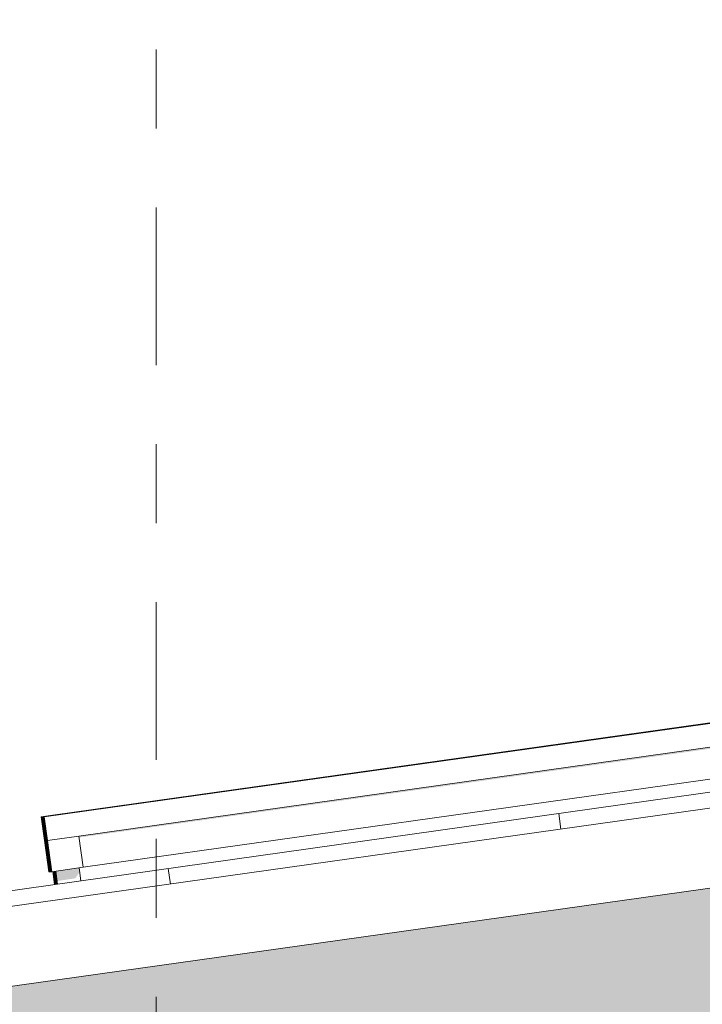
# Model space of a CAD drawing. Header units: metres. Extents: x -52 to 321, y -8 to 26.
# Tile 76 of 256: x -43.762 to -42.897, y 5.99 to 7.238. Entities that reach past the tile are written whole.
import ezdxf
from ezdxf.enums import TextEntityAlignment as Align

# ---------------------------------------------------------------- set-up
doc = ezdxf.new("R2010")
doc.units = ezdxf.units.M
doc.header["$MEASUREMENT"] = 0
doc.linetypes.add('Raster', pattern=[0.4, 0.2, -0.1, 0, -0.1])
for name, color, linetype in [('10 Fassade', 7, 'Continuous'), ('30 Dachaufbau', 7, 'Continuous'), ('70 PV-Anlage', 7, 'Continuous'), ('90 Achsraster', 7, 'Continuous'), ('94 Genehmigungsplanung Bemaßung', 7, 'Continuous')]:
    doc.layers.add(name, color=color, linetype=linetype)
doc.styles.add('ERSTELLTER_STIL_1', font='arial.ttf')
doc.styles.add('ERSTELLTER_STIL_2', font='arial.ttf')
doc.dimstyles.new('ERSTELLTER_STIL__1', dxfattribs={"dimtxt": 0.25, "dimasz": 0.19, "dimexe": 0.18, "dimexo": 0.1, "dimgap": 0, "dimtad": 1, "dimtih": 1, "dimtoh": 1, "dimzin": 0, "dimdsep": 46, "dimtxsty": 'ERSTELLTER_STIL_2', "dimblk": 'ARROWHEAD_6', "dimblk1": 'ARROWHEAD_6', "dimblk2": 'ARROWHEAD_6', "dimcen": 0.09, "dimclrd": 7, "dimclre": 7, "dimclrt": 7, "dimazin": 0, "dimtfac": 1, "dimtdec": 4, "dimtmove": 0, "dimatfit": 3, "dimfxl": 1, "dimtolj": 1, "dimtzin": 0, "dimarcsym": 0})

# ---------------------------------------------------------------- blocks, each defined once
blk = doc.blocks.new('*X2', base_point=(-33357.279, 0))
at = {"layer": '30 Dachaufbau', "color": 7, "linetype": 'Continuous', "lineweight": 13}
for p, q in [((-43.0764, 6.2122), (-43.0791, 6.232)), ((-43.0764, 6.2122), (-43.0791, 6.232)), ((-43.5715, 6.1426), (-43.5743, 6.1624)), ((-43.5715, 6.1426), (-43.5743, 6.1624))]:
    blk.add_line(p, q, dxfattribs=at)
blk = doc.blocks.new('Standard-Rastermarker[9]_1', base_point=(-43.5897, 10))
at = {"layer": '90 Achsraster', "color": 14, "linetype": 'Raster', "lineweight": 18, "true_color": 0xa80000}
blk.add_line((-43.5897, 9), (-43.5897, -1), dxfattribs=at)
at = {"layer": '90 Achsraster', "color": 14, "lineweight": 18, "true_color": 0xa80000, "style": 'ERSTELLTER_STIL_1'}
for tag, p in [('AC_MarkerText_1_0', (-43.5897, 10.5)), ('AC_MarkerText_1_1', (-43.5897, -2.2))]:
    blk.add_attdef(tag, text='', height=0.3, rotation=360, dxfattribs=at).set_placement(p, align=Align.TOP_CENTER)
blk = doc.blocks.new('*D18', base_point=(-33357.279, 0))
at = {"layer": '94 Genehmigungsplanung Bemaßung', "color": 7, "linetype": 'Continuous', "lineweight": 13}
for p, q in [((-43.9997, 9.5481), (-43.9997, 9.9231)), ((-28.1801, 9.5481), (-28.1801, 9.9231)), ((-43.8997, 9.8356), (-44.0997, 9.6356)), ((-28.2801, 9.6356), (-28.0801, 9.8356)), ((-43.9997, 9.7356), (-28.1801, 9.7356)), ((-28.1801, 9.7356), (-28.0301, 9.7356))]:
    blk.add_line(p, q, dxfattribs=at)
at = {"layer": '94 Genehmigungsplanung Bemaßung', "color": 7, "lineweight": 13, "insert": (-36.5189, 9.7856), "char_height": 0.25, "attachment_point": 7, "style": 'ERSTELLTER_STIL_2'}
blk.add_mtext('\\A1;{\\pql;\\fArial|b0|i0|c0|p0;\\W1.000000;15,82}', dxfattribs=at)
blk = doc.blocks.new('ARROWHEAD_6')
at = {"color": 0, "linetype": 'Continuous', "lineweight": 0}
for p, q in [((-0.5, -0.5), (0.5, 0.5)), ((0, 0), (-1, 0))]:
    blk.add_line(p, q, dxfattribs=at)
blk = doc.blocks.new('*D19', base_point=(-33357.279, 0))
at = {"layer": '94 Genehmigungsplanung Bemaßung', "color": 7, "linetype": 'Continuous', "lineweight": 13}
for p, q in [((-43.9997, 8.9588), (-43.9997, 9.3338)), ((-43.5897, 8.9588), (-43.5897, 9.3338)), ((-43.8997, 9.2463), (-44.0997, 9.0463)), ((-43.4897, 9.2463), (-43.6897, 9.0463)), ((-44.1497, 9.1463), (-43.9997, 9.1463)), ((-43.9997, 9.1463), (-43.5897, 9.1463))]:
    blk.add_line(p, q, dxfattribs=at)
at = {"layer": '94 Genehmigungsplanung Bemaßung', "color": 7, "lineweight": 13, "insert": (-44.481, 9.1963), "char_height": 0.25, "attachment_point": 7, "style": 'ERSTELLTER_STIL_2'}
blk.add_mtext('\\A1;{\\pql;\\fArial|b0|i0|c0|p0;\\W1.000000;41}', dxfattribs=at)

msp = doc.modelspace()

# ---------------------------------------------------------------- hatches: boundary and pattern name
at = {"layer": '10 Fassade', "linetype": 'Continuous', "lineweight": 0, "true_color": 0x000000}
msp.add_hatch(color=18, dxfattribs=at).paths.add_polyline_path([(-44.0297, 5.71), (-42.4497, 5.71), (-42.4497, 6.1993), (-44.0297, 5.9773)])
at = {"layer": '70 PV-Anlage', "linetype": 'Continuous', "lineweight": 0, "true_color": 0x000000}
for points in [[(-43.6877, 6.2036), (-43.6874, 6.2017), (-42.1444, 6.4186), (-42.1479, 6.4137), (-42.1432, 6.3803), (-42.1373, 6.3811), (-42.1429, 6.4207)], [(-43.7311, 6.1981), (-43.731, 6.1981), (-43.7351, 6.2278), (-43.7352, 6.2278)], [(-43.735, 6.2278), (-43.7351, 6.2278), (-43.731, 6.1981), (-43.7309, 6.1981)], [(-43.7309, 6.1981), (-43.7307, 6.1981), (-43.7349, 6.2278), (-43.735, 6.2278)], [(-43.7348, 6.2278), (-43.7349, 6.2278), (-43.7307, 6.1981), (-43.7306, 6.1981)], [(-43.7306, 6.1981), (-43.7305, 6.1981), (-43.7347, 6.2278), (-43.7348, 6.2278)], [(-43.7346, 6.2278), (-43.7347, 6.2278), (-43.7305, 6.1981), (-43.7304, 6.1981)], [(-43.7304, 6.1981), (-43.7303, 6.1981), (-43.7345, 6.2278), (-43.7346, 6.2278)], [(-43.7344, 6.2278), (-43.7345, 6.2278), (-43.7303, 6.1981), (-43.7302, 6.1981)], [(-43.7302, 6.1981), (-43.7301, 6.1981), (-43.7343, 6.2278), (-43.7344, 6.2278)], [(-43.7342, 6.2278), (-43.7343, 6.2278), (-43.7301, 6.1981), (-43.73, 6.1981)], [(-43.73, 6.1981), (-43.7299, 6.1981), (-43.7341, 6.2278), (-43.7342, 6.2278)], [(-43.7299, 6.1981), (-43.7298, 6.1981), (-43.734, 6.2278), (-43.7341, 6.2278)], [(-43.7338, 6.2278), (-43.734, 6.2278), (-43.7298, 6.1981), (-43.7297, 6.1981)], [(-43.7297, 6.1981), (-43.7296, 6.1981), (-43.7337, 6.2278), (-43.7338, 6.2278)], [(-43.7336, 6.2278), (-43.7337, 6.2278), (-43.7296, 6.1981), (-43.7295, 6.1981)], [(-43.7295, 6.1981), (-43.7293, 6.1981), (-43.7335, 6.2278), (-43.7336, 6.2278)], [(-43.7293, 6.1981), (-43.7292, 6.1981), (-43.7334, 6.2278), (-43.7335, 6.2278)], [(-43.7333, 6.2278), (-43.7334, 6.2278), (-43.7292, 6.1981), (-43.7291, 6.1981)], [(-43.7291, 6.1981), (-43.729, 6.1981), (-43.7332, 6.2278), (-43.7333, 6.2278)], [(-43.729, 6.1981), (-43.7289, 6.1981), (-43.7331, 6.2278), (-43.7332, 6.2278)], [(-43.733, 6.2278), (-43.7331, 6.2278), (-43.7289, 6.1981), (-43.7288, 6.1981)], [(-43.7288, 6.1981), (-43.7287, 6.1981), (-43.7329, 6.2278), (-43.733, 6.2278)], [(-43.7287, 6.1981), (-43.7286, 6.1981), (-43.7328, 6.2278), (-43.7329, 6.2278)], [(-43.7286, 6.1981), (-43.7285, 6.1981), (-43.7327, 6.2278), (-43.7328, 6.2278)], [(-43.7325, 6.2278), (-43.7327, 6.2278), (-43.7285, 6.1981), (-43.7284, 6.1981)], [(-43.7284, 6.1981), (-43.7283, 6.1981), (-43.7324, 6.2278), (-43.7325, 6.2278)], [(-43.7283, 6.1981), (-43.7282, 6.1981), (-43.7323, 6.2278), (-43.7324, 6.2278)], [(-43.7282, 6.1981), (-43.7281, 6.1981), (-43.7322, 6.2278), (-43.7323, 6.2278)], [(-43.7281, 6.1981), (-43.7279, 6.1981), (-43.7321, 6.2278), (-43.7322, 6.2278)], [(-43.7279, 6.1981), (-43.7278, 6.1981), (-43.732, 6.2278), (-43.7321, 6.2278)], [(-43.7278, 6.1981), (-43.7277, 6.1981), (-43.7319, 6.2278), (-43.732, 6.2278)], [(-43.7277, 6.1981), (-43.7276, 6.1981), (-43.7318, 6.2278), (-43.7319, 6.2278)], [(-43.7276, 6.1981), (-43.7275, 6.1981), (-43.7317, 6.2278), (-43.7318, 6.2278)], [(-43.7275, 6.1981), (-43.7274, 6.1981), (-43.7316, 6.2278), (-43.7317, 6.2278)], [(-43.7274, 6.1981), (-43.7273, 6.1981), (-43.7315, 6.2278), (-43.7316, 6.2278)], [(-43.7255, 6.1584), (-43.7254, 6.1584), (-43.731, 6.1981), (-43.7311, 6.1981)], [(-43.7309, 6.1981), (-43.731, 6.1981), (-43.7254, 6.1584), (-43.7253, 6.1584)], [(-43.7253, 6.1584), (-43.7252, 6.1584), (-43.7307, 6.1981), (-43.7309, 6.1981)], [(-43.7306, 6.1981), (-43.7307, 6.1981), (-43.7252, 6.1584), (-43.7251, 6.1584)], [(-43.7251, 6.1584), (-43.725, 6.1584), (-43.7305, 6.1981), (-43.7306, 6.1981)], [(-43.7304, 6.1981), (-43.7305, 6.1981), (-43.725, 6.1584), (-43.7249, 6.1584)], [(-43.7249, 6.1584), (-43.7248, 6.1584), (-43.7303, 6.1981), (-43.7304, 6.1981)], [(-43.7302, 6.1981), (-43.7303, 6.1981), (-43.7248, 6.1584), (-43.7246, 6.1584)], [(-43.7246, 6.1584), (-43.7245, 6.1584), (-43.7301, 6.1981), (-43.7302, 6.1981)], [(-43.73, 6.1981), (-43.7301, 6.1981), (-43.7245, 6.1584), (-43.7244, 6.1584)], [(-43.7244, 6.1584), (-43.7243, 6.1584), (-43.7299, 6.1981), (-43.73, 6.1981)], [(-43.7243, 6.1584), (-43.7242, 6.1584), (-43.7298, 6.1981), (-43.7299, 6.1981)], [(-43.7297, 6.1981), (-43.7298, 6.1981), (-43.7242, 6.1584), (-43.7241, 6.1584)], [(-43.7241, 6.1584), (-43.724, 6.1584), (-43.7296, 6.1981), (-43.7297, 6.1981)], [(-43.7295, 6.1981), (-43.7296, 6.1981), (-43.724, 6.1584), (-43.7239, 6.1584)], [(-43.7239, 6.1584), (-43.7238, 6.1584), (-43.7293, 6.1981), (-43.7295, 6.1981)], [(-43.7238, 6.1584), (-43.7237, 6.1584), (-43.7292, 6.1981), (-43.7293, 6.1981)], [(-43.7291, 6.1981), (-43.7292, 6.1981), (-43.7237, 6.1584), (-43.7236, 6.1584)], [(-43.7236, 6.1584), (-43.7235, 6.1584), (-43.729, 6.1981), (-43.7291, 6.1981)], [(-43.7235, 6.1584), (-43.7233, 6.1584), (-43.7289, 6.1981), (-43.729, 6.1981)], [(-43.7288, 6.1981), (-43.7289, 6.1981), (-43.7233, 6.1584), (-43.7232, 6.1584)], [(-43.7232, 6.1584), (-43.7231, 6.1584), (-43.7287, 6.1981), (-43.7288, 6.1981)], [(-43.7231, 6.1584), (-43.723, 6.1584), (-43.7286, 6.1981), (-43.7287, 6.1981)], [(-43.723, 6.1584), (-43.7229, 6.1584), (-43.7285, 6.1981), (-43.7286, 6.1981)], [(-43.7284, 6.1981), (-43.7285, 6.1981), (-43.7229, 6.1584), (-43.7228, 6.1584)], [(-43.7228, 6.1584), (-43.7227, 6.1584), (-43.7283, 6.1981), (-43.7284, 6.1981)], [(-43.7227, 6.1584), (-43.7226, 6.1584), (-43.7282, 6.1981), (-43.7283, 6.1981)], [(-43.7226, 6.1584), (-43.7225, 6.1584), (-43.7281, 6.1981), (-43.7282, 6.1981)], [(-43.7225, 6.1584), (-43.7224, 6.1584), (-43.7279, 6.1981), (-43.7281, 6.1981)], [(-43.7224, 6.1584), (-43.7223, 6.1584), (-43.7278, 6.1981), (-43.7279, 6.1981)], [(-43.7223, 6.1584), (-43.7222, 6.1584), (-43.7277, 6.1981), (-43.7278, 6.1981)], [(-43.7222, 6.1584), (-43.7221, 6.1584), (-43.7276, 6.1981), (-43.7277, 6.1981)], [(-43.7221, 6.1584), (-43.7219, 6.1584), (-43.7275, 6.1981), (-43.7276, 6.1981)], [(-43.7219, 6.1584), (-43.7218, 6.1584), (-43.7274, 6.1981), (-43.7275, 6.1981)], [(-43.7218, 6.1584), (-43.7217, 6.1584), (-43.7273, 6.1981), (-43.7274, 6.1981)], [(-43.7168, 6.1591), (-43.715, 6.1466), (-43.6921, 6.1499), (-43.6871, 6.1569), (-43.6862, 6.1571), (-43.6871, 6.1633)], [(-43.7205, 6.1586), (-43.7182, 6.1422), (-43.7181, 6.1422), (-43.7204, 6.1586)], [(-43.7204, 6.1586), (-43.7181, 6.1422), (-43.718, 6.1422), (-43.7203, 6.1586)], [(-43.7203, 6.1586), (-43.718, 6.1422), (-43.7179, 6.1423), (-43.7202, 6.1587)], [(-43.7202, 6.1587), (-43.7179, 6.1423), (-43.7178, 6.1423), (-43.7201, 6.1587)], [(-43.7201, 6.1587), (-43.7177, 6.1423), (-43.7177, 6.1423), (-43.72, 6.1587)], [(-43.7199, 6.1587), (-43.7176, 6.1423), (-43.7175, 6.1423), (-43.7199, 6.1587)], [(-43.7198, 6.1587), (-43.7175, 6.1423), (-43.7174, 6.1423), (-43.7197, 6.1587)], [(-43.7197, 6.1587), (-43.7174, 6.1423), (-43.7173, 6.1423), (-43.7196, 6.1587)], [(-43.7196, 6.1587), (-43.7173, 6.1423), (-43.7172, 6.1423), (-43.7195, 6.1588)], [(-43.7195, 6.1588), (-43.7172, 6.1423), (-43.7171, 6.1424), (-43.7194, 6.1588)], [(-43.7194, 6.1588), (-43.7171, 6.1424), (-43.717, 6.1424), (-43.7193, 6.1588)], [(-43.7193, 6.1588), (-43.717, 6.1424), (-43.7169, 6.1424), (-43.7192, 6.1588)], [(-43.7192, 6.1588), (-43.7169, 6.1424), (-43.7168, 6.1424), (-43.7191, 6.1588)], [(-43.7191, 6.1588), (-43.7168, 6.1424), (-43.7167, 6.1424), (-43.719, 6.1588)], [(-43.719, 6.1588), (-43.7167, 6.1424), (-43.7166, 6.1424), (-43.7189, 6.1588)], [(-43.7189, 6.1588), (-43.7166, 6.1424), (-43.7165, 6.1424), (-43.7188, 6.1589)], [(-43.7188, 6.1589), (-43.7165, 6.1424), (-43.7164, 6.1425), (-43.7187, 6.1589)], [(-43.7187, 6.1589), (-43.7164, 6.1425), (-43.7163, 6.1425), (-43.7186, 6.1589)], [(-43.7186, 6.1589), (-43.7163, 6.1425), (-43.7162, 6.1425), (-43.7185, 6.1589)], [(-43.7185, 6.1589), (-43.7162, 6.1425), (-43.7161, 6.1425), (-43.7184, 6.1589)], [(-43.7184, 6.1589), (-43.7161, 6.1425), (-43.716, 6.1425), (-43.7183, 6.1589)], [(-43.7183, 6.1589), (-43.7159, 6.1425), (-43.7159, 6.1425), (-43.7182, 6.1589)], [(-43.7181, 6.1589), (-43.7158, 6.1425), (-43.7157, 6.1426), (-43.7181, 6.159)], [(-43.718, 6.159), (-43.7157, 6.1426), (-43.7156, 6.1426), (-43.7179, 6.159)], [(-43.7179, 6.159), (-43.7156, 6.1426), (-43.7155, 6.1426), (-43.7178, 6.159)], [(-43.7178, 6.159), (-43.7155, 6.1426), (-43.7154, 6.1426), (-43.7177, 6.159)], [(-43.7177, 6.159), (-43.7154, 6.1426), (-43.7153, 6.1426), (-43.7176, 6.159)], [(-43.7176, 6.159), (-43.7153, 6.1426), (-43.7152, 6.1426), (-43.7175, 6.159)], [(-43.7175, 6.159), (-43.7152, 6.1426), (-43.7151, 6.1426), (-43.7174, 6.159)], [(-43.7174, 6.1591), (-43.7151, 6.1426), (-43.715, 6.1427), (-43.7173, 6.1591)], [(-43.7173, 6.1591), (-43.715, 6.1427), (-43.7149, 6.1427), (-43.7172, 6.1591)], [(-43.7172, 6.1591), (-43.7149, 6.1427), (-43.7149, 6.1427)], [(-43.7171, 6.1591), (-43.7172, 6.1591), (-43.7149, 6.1427), (-43.7148, 6.1427)], [(-43.717, 6.1591), (-43.7171, 6.1591), (-43.7148, 6.1427), (-43.7147, 6.1427)], [(-43.717, 6.1591), (-43.7147, 6.1427), (-43.7146, 6.1427), (-43.7169, 6.1591)], [(-43.7168, 6.1591), (-43.7169, 6.1591), (-43.7146, 6.1427), (-43.7145, 6.1427)]]:
    msp.add_hatch(color=18, dxfattribs=at).paths.add_polyline_path(points)

# ---------------------------------------------------------------- linework, layer by layer
at = {"layer": '30 Dachaufbau', "color": 7, "linetype": 'Continuous', "lineweight": 13}
for p, q in [((-44.5645, 6.0233), (-36.0897, 7.2143)), ((-36.0897, 7.1941), (-44.5618, 6.0035)), ((-36.0897, 7.0931), (-44.5478, 5.9044))]:
    msp.add_line(p, q, dxfattribs=at)
at = {"layer": '70 PV-Anlage', "color": 7, "linetype": 'Continuous', "lineweight": 13}
for p, q in [((-43.7315, 6.2278), (-42.0317, 6.4667)), ((-43.7204, 6.2298), (-42.0468, 6.4651)), ((-43.7203, 6.2298), (-42.0467, 6.4651)), ((-43.7202, 6.2298), (-42.0466, 6.4651)), ((-43.7201, 6.2298), (-42.0465, 6.4651)), ((-43.72, 6.2298), (-42.0464, 6.4651)), ((-43.7199, 6.2298), (-42.0463, 6.4651)), ((-43.7197, 6.2298), (-42.0462, 6.4651)), ((-43.7196, 6.2298), (-42.0461, 6.4651)), ((-43.7195, 6.2298), (-42.046, 6.4651)), ((-43.7194, 6.2298), (-42.0459, 6.4651)), ((-43.7193, 6.2298), (-42.0458, 6.4651)), ((-43.7192, 6.2298), (-42.0457, 6.4651)), ((-43.7191, 6.2298), (-42.0455, 6.4651)), ((-43.719, 6.2298), (-42.0454, 6.4651)), ((-43.7189, 6.2298), (-42.0453, 6.4651)), ((-43.7188, 6.2298), (-42.0452, 6.4651)), ((-43.7187, 6.2298), (-42.0451, 6.4651)), ((-43.7186, 6.2298), (-42.045, 6.4651)), ((-43.7184, 6.2298), (-42.0449, 6.4651)), ((-43.7183, 6.2298), (-42.0448, 6.4651)), ((-43.7182, 6.2298), (-42.0447, 6.4651)), ((-43.7181, 6.2298), (-42.0446, 6.4651)), ((-43.718, 6.2298), (-42.0445, 6.4651)), ((-43.7179, 6.2298), (-42.0444, 6.4651)), ((-43.7178, 6.2298), (-42.0442, 6.4651)), ((-43.7177, 6.2298), (-42.0441, 6.4651)), ((-43.7176, 6.2298), (-42.044, 6.4651)), ((-43.7175, 6.2298), (-42.0439, 6.4651)), ((-43.7174, 6.2298), (-42.0438, 6.4651)), ((-43.7173, 6.2298), (-42.0437, 6.4651)), ((-43.7172, 6.2298), (-42.0436, 6.4651)), ((-43.717, 6.2298), (-42.0435, 6.4651)), ((-43.7169, 6.2298), (-42.0434, 6.4651)), ((-43.7168, 6.2298), (-42.0433, 6.4651)), ((-43.7167, 6.2298), (-42.0432, 6.4651)), ((-43.6877, 6.2036), (-42.1429, 6.4207)), ((-43.6821, 6.164), (-42.1373, 6.3811)), ((-43.7204, 6.2298), (-43.7352, 6.2278)), ((-43.7352, 6.2278), (-43.7351, 6.2278)), ((-43.7311, 6.1981), (-43.7352, 6.2278)), ((-43.7203, 6.2298), (-43.7351, 6.2278)), ((-43.7351, 6.2278), (-43.735, 6.2278)), ((-43.731, 6.1981), (-43.7351, 6.2278)), ((-43.7202, 6.2298), (-43.735, 6.2278)), ((-43.735, 6.2278), (-43.7349, 6.2278)), ((-43.7309, 6.1981), (-43.735, 6.2278)), ((-43.7201, 6.2298), (-43.7349, 6.2278)), ((-43.7349, 6.2278), (-43.7348, 6.2278)), ((-43.7307, 6.1981), (-43.7349, 6.2278)), ((-43.72, 6.2298), (-43.7348, 6.2278)), ((-43.7348, 6.2278), (-43.7347, 6.2278)), ((-43.7306, 6.1981), (-43.7348, 6.2278)), ((-43.7199, 6.2298), (-43.7347, 6.2278)), ((-43.7347, 6.2278), (-43.7346, 6.2278)), ((-43.7305, 6.1981), (-43.7347, 6.2278)), ((-43.7197, 6.2298), (-43.7346, 6.2278)), ((-43.7346, 6.2278), (-43.7345, 6.2278)), ((-43.7304, 6.1981), (-43.7346, 6.2278)), ((-43.7196, 6.2298), (-43.7345, 6.2278)), ((-43.7345, 6.2278), (-43.7344, 6.2278)), ((-43.7303, 6.1981), (-43.7345, 6.2278)), ((-43.7195, 6.2298), (-43.7344, 6.2278)), ((-43.7344, 6.2278), (-43.7343, 6.2278)), ((-43.7302, 6.1981), (-43.7344, 6.2278)), ((-43.7194, 6.2298), (-43.7343, 6.2278)), ((-43.7343, 6.2278), (-43.7342, 6.2278)), ((-43.7301, 6.1981), (-43.7343, 6.2278)), ((-43.7193, 6.2298), (-43.7342, 6.2278)), ((-43.7342, 6.2278), (-43.7341, 6.2278)), ((-43.73, 6.1981), (-43.7342, 6.2278)), ((-43.7192, 6.2298), (-43.7341, 6.2278)), ((-43.7341, 6.2278), (-43.734, 6.2278)), ((-43.7299, 6.1981), (-43.7341, 6.2278)), ((-43.7191, 6.2298), (-43.734, 6.2278)), ((-43.734, 6.2278), (-43.7338, 6.2278)), ((-43.7298, 6.1981), (-43.734, 6.2278)), ((-43.719, 6.2298), (-43.7338, 6.2278)), ((-43.7338, 6.2278), (-43.7337, 6.2278)), ((-43.7297, 6.1981), (-43.7338, 6.2278)), ((-43.7189, 6.2298), (-43.7337, 6.2278)), ((-43.7337, 6.2278), (-43.7336, 6.2278)), ((-43.7296, 6.1981), (-43.7337, 6.2278)), ((-43.7188, 6.2298), (-43.7336, 6.2278)), ((-43.7336, 6.2278), (-43.7335, 6.2278)), ((-43.7295, 6.1981), (-43.7336, 6.2278)), ((-43.7187, 6.2298), (-43.7335, 6.2278)), ((-43.7335, 6.2278), (-43.7334, 6.2278)), ((-43.7293, 6.1981), (-43.7335, 6.2278)), ((-43.7186, 6.2298), (-43.7334, 6.2278)), ((-43.7334, 6.2278), (-43.7333, 6.2278)), ((-43.7292, 6.1981), (-43.7334, 6.2278)), ((-43.7184, 6.2298), (-43.7333, 6.2278)), ((-43.7333, 6.2278), (-43.7332, 6.2278)), ((-43.7291, 6.1981), (-43.7333, 6.2278)), ((-43.7183, 6.2298), (-43.7332, 6.2278)), ((-43.7332, 6.2278), (-43.7331, 6.2278)), ((-43.729, 6.1981), (-43.7332, 6.2278)), ((-43.7182, 6.2298), (-43.7331, 6.2278)), ((-43.7331, 6.2278), (-43.733, 6.2278)), ((-43.7289, 6.1981), (-43.7331, 6.2278)), ((-43.7181, 6.2298), (-43.733, 6.2278)), ((-43.733, 6.2278), (-43.7329, 6.2278)), ((-43.7288, 6.1981), (-43.733, 6.2278)), ((-43.718, 6.2298), (-43.7329, 6.2278)), ((-43.7329, 6.2278), (-43.7328, 6.2278)), ((-43.7287, 6.1981), (-43.7329, 6.2278)), ((-43.7179, 6.2298), (-43.7328, 6.2278)), ((-43.7328, 6.2278), (-43.7327, 6.2278)), ((-43.7286, 6.1981), (-43.7328, 6.2278)), ((-43.7178, 6.2298), (-43.7327, 6.2278)), ((-43.7327, 6.2278), (-43.7325, 6.2278)), ((-43.7285, 6.1981), (-43.7327, 6.2278)), ((-43.7177, 6.2298), (-43.7325, 6.2278)), ((-43.7325, 6.2278), (-43.7324, 6.2278)), ((-43.7284, 6.1981), (-43.7325, 6.2278)), ((-43.7176, 6.2298), (-43.7324, 6.2278)), ((-43.7324, 6.2278), (-43.7323, 6.2278)), ((-43.7283, 6.1981), (-43.7324, 6.2278)), ((-43.7175, 6.2298), (-43.7323, 6.2278)), ((-43.7323, 6.2278), (-43.7322, 6.2278)), ((-43.7282, 6.1981), (-43.7323, 6.2278)), ((-43.7174, 6.2298), (-43.7322, 6.2278)), ((-43.7322, 6.2278), (-43.7321, 6.2278)), ((-43.7281, 6.1981), (-43.7322, 6.2278)), ((-43.7173, 6.2298), (-43.7321, 6.2278)), ((-43.7321, 6.2278), (-43.732, 6.2278)), ((-43.7279, 6.1981), (-43.7321, 6.2278)), ((-43.7172, 6.2298), (-43.732, 6.2278)), ((-43.732, 6.2278), (-43.7319, 6.2278)), ((-43.7278, 6.1981), (-43.732, 6.2278)), ((-43.717, 6.2298), (-43.7319, 6.2278)), ((-43.7319, 6.2278), (-43.7318, 6.2278)), ((-43.7277, 6.1981), (-43.7319, 6.2278)), ((-43.7169, 6.2298), (-43.7318, 6.2278)), ((-43.7318, 6.2278), (-43.7317, 6.2278)), ((-43.7276, 6.1981), (-43.7318, 6.2278)), ((-43.7168, 6.2298), (-43.7317, 6.2278)), ((-43.7317, 6.2278), (-43.7316, 6.2278)), ((-43.7275, 6.1981), (-43.7317, 6.2278)), ((-43.7167, 6.2298), (-43.7316, 6.2278)), ((-43.7316, 6.2278), (-43.7315, 6.2278)), ((-43.7274, 6.1981), (-43.7316, 6.2278)), ((-43.7273, 6.1981), (-43.7315, 6.2278)), ((-43.7203, 6.2298), (-43.7204, 6.2298)), ((-43.7202, 6.2298), (-43.7203, 6.2298)), ((-43.7201, 6.2298), (-43.7202, 6.2298)), ((-43.72, 6.2298), (-43.7201, 6.2298)), ((-43.7199, 6.2298), (-43.72, 6.2298)), ((-43.7197, 6.2298), (-43.7199, 6.2298)), ((-43.7196, 6.2298), (-43.7197, 6.2298)), ((-43.7195, 6.2298), (-43.7196, 6.2298)), ((-43.7194, 6.2298), (-43.7195, 6.2298)), ((-43.7193, 6.2298), (-43.7194, 6.2298)), ((-43.7192, 6.2298), (-43.7193, 6.2298)), ((-43.7191, 6.2298), (-43.7192, 6.2298)), ((-43.719, 6.2298), (-43.7191, 6.2298)), ((-43.7189, 6.2298), (-43.719, 6.2298)), ((-43.7188, 6.2298), (-43.7189, 6.2298)), ((-43.7187, 6.2298), (-43.7188, 6.2298)), ((-43.7186, 6.2298), (-43.7187, 6.2298)), ((-43.7185, 6.2298), (-43.7186, 6.2298)), ((-43.7183, 6.2298), (-43.7184, 6.2298)), ((-43.7182, 6.2298), (-43.7183, 6.2298)), ((-43.7181, 6.2298), (-43.7182, 6.2298)), ((-43.718, 6.2298), (-43.7181, 6.2298)), ((-43.7179, 6.2298), (-43.718, 6.2298)), ((-43.7178, 6.2298), (-43.7179, 6.2298)), ((-43.7177, 6.2298), (-43.7178, 6.2298)), ((-43.7176, 6.2298), (-43.7177, 6.2298)), ((-43.7175, 6.2298), (-43.7176, 6.2298)), ((-43.7174, 6.2298), (-43.7175, 6.2298)), ((-43.7173, 6.2298), (-43.7174, 6.2298)), ((-43.7172, 6.2298), (-43.7173, 6.2298)), ((-43.717, 6.2298), (-43.7172, 6.2298)), ((-43.7169, 6.2298), (-43.717, 6.2298)), ((-43.7168, 6.2298), (-43.7169, 6.2298)), ((-43.7167, 6.2298), (-43.7168, 6.2298)), ((-43.7166, 6.2298), (-43.7167, 6.2298)), ((-43.7273, 6.1981), (-43.6877, 6.2036)), ((-43.6821, 6.164), (-43.6877, 6.2036)), ((-43.7311, 6.1981), (-43.731, 6.1981)), ((-43.7255, 6.1584), (-43.7311, 6.1981)), ((-43.731, 6.1981), (-43.7309, 6.1981)), ((-43.7254, 6.1584), (-43.731, 6.1981)), ((-43.7309, 6.1981), (-43.7307, 6.1981)), ((-43.7253, 6.1584), (-43.7309, 6.1981)), ((-43.7307, 6.1981), (-43.7306, 6.1981)), ((-43.7252, 6.1584), (-43.7307, 6.1981)), ((-43.7306, 6.1981), (-43.7305, 6.1981)), ((-43.7251, 6.1584), (-43.7306, 6.1981)), ((-43.7305, 6.1981), (-43.7304, 6.1981)), ((-43.725, 6.1584), (-43.7305, 6.1981)), ((-43.7304, 6.1981), (-43.7303, 6.1981)), ((-43.7249, 6.1584), (-43.7304, 6.1981)), ((-43.7303, 6.1981), (-43.7302, 6.1981)), ((-43.7248, 6.1584), (-43.7303, 6.1981)), ((-43.7302, 6.1981), (-43.7301, 6.1981)), ((-43.7246, 6.1584), (-43.7302, 6.1981)), ((-43.7301, 6.1981), (-43.73, 6.1981)), ((-43.7245, 6.1584), (-43.7301, 6.1981)), ((-43.73, 6.1981), (-43.7299, 6.1981)), ((-43.7244, 6.1584), (-43.73, 6.1981)), ((-43.7299, 6.1981), (-43.7298, 6.1981)), ((-43.7243, 6.1584), (-43.7299, 6.1981)), ((-43.7298, 6.1981), (-43.7297, 6.1981)), ((-43.7242, 6.1584), (-43.7298, 6.1981)), ((-43.7297, 6.1981), (-43.7296, 6.1981)), ((-43.7241, 6.1584), (-43.7297, 6.1981)), ((-43.7296, 6.1981), (-43.7295, 6.1981)), ((-43.724, 6.1584), (-43.7296, 6.1981)), ((-43.7295, 6.1981), (-43.7293, 6.1981)), ((-43.7239, 6.1584), (-43.7295, 6.1981)), ((-43.7293, 6.1981), (-43.7292, 6.1981)), ((-43.7238, 6.1584), (-43.7293, 6.1981)), ((-43.7292, 6.1981), (-43.7291, 6.1981)), ((-43.7237, 6.1584), (-43.7292, 6.1981)), ((-43.7291, 6.1981), (-43.729, 6.1981)), ((-43.7236, 6.1584), (-43.7291, 6.1981)), ((-43.729, 6.1981), (-43.7289, 6.1981)), ((-43.7235, 6.1584), (-43.729, 6.1981)), ((-43.7289, 6.1981), (-43.7288, 6.1981)), ((-43.7233, 6.1584), (-43.7289, 6.1981)), ((-43.7288, 6.1981), (-43.7287, 6.1981)), ((-43.7232, 6.1584), (-43.7288, 6.1981)), ((-43.7287, 6.1981), (-43.7286, 6.1981)), ((-43.7231, 6.1584), (-43.7287, 6.1981)), ((-43.7286, 6.1981), (-43.7285, 6.1981)), ((-43.723, 6.1584), (-43.7286, 6.1981)), ((-43.7285, 6.1981), (-43.7284, 6.1981)), ((-43.7229, 6.1584), (-43.7285, 6.1981)), ((-43.7284, 6.1981), (-43.7283, 6.1981)), ((-43.7228, 6.1584), (-43.7284, 6.1981)), ((-43.7283, 6.1981), (-43.7282, 6.1981)), ((-43.7227, 6.1584), (-43.7283, 6.1981)), ((-43.7282, 6.1981), (-43.7281, 6.1981)), ((-43.7226, 6.1584), (-43.7282, 6.1981)), ((-43.7281, 6.1981), (-43.7279, 6.1981)), ((-43.7225, 6.1584), (-43.7281, 6.1981)), ((-43.7279, 6.1981), (-43.7278, 6.1981)), ((-43.7224, 6.1584), (-43.7279, 6.1981)), ((-43.7278, 6.1981), (-43.7277, 6.1981)), ((-43.7223, 6.1584), (-43.7278, 6.1981)), ((-43.7277, 6.1981), (-43.7276, 6.1981)), ((-43.7222, 6.1584), (-43.7277, 6.1981)), ((-43.7276, 6.1981), (-43.7275, 6.1981)), ((-43.7221, 6.1584), (-43.7276, 6.1981)), ((-43.7275, 6.1981), (-43.7274, 6.1981)), ((-43.7219, 6.1584), (-43.7275, 6.1981)), ((-43.7274, 6.1981), (-43.7273, 6.1981)), ((-43.7218, 6.1584), (-43.7274, 6.1981)), ((-43.7217, 6.1584), (-43.7273, 6.1981)), ((-43.7217, 6.1584), (-43.6821, 6.164)), ((-43.6848, 6.1469), (-43.6871, 6.1633)), ((-43.7255, 6.1584), (-43.7254, 6.1584)), ((-43.7254, 6.1584), (-43.7253, 6.1584)), ((-43.7253, 6.1584), (-43.7252, 6.1584)), ((-43.7252, 6.1584), (-43.7251, 6.1584)), ((-43.7251, 6.1584), (-43.725, 6.1584)), ((-43.725, 6.1584), (-43.7249, 6.1584)), ((-43.7249, 6.1584), (-43.7248, 6.1584)), ((-43.7248, 6.1584), (-43.7246, 6.1584)), ((-43.7246, 6.1584), (-43.7245, 6.1584)), ((-43.7245, 6.1584), (-43.7244, 6.1584)), ((-43.7244, 6.1584), (-43.7243, 6.1584)), ((-43.7243, 6.1584), (-43.7242, 6.1584)), ((-43.7242, 6.1584), (-43.7241, 6.1584)), ((-43.7241, 6.1584), (-43.724, 6.1584)), ((-43.724, 6.1584), (-43.7239, 6.1584)), ((-43.7239, 6.1584), (-43.7238, 6.1584)), ((-43.7238, 6.1584), (-43.7237, 6.1584)), ((-43.7237, 6.1584), (-43.7236, 6.1584)), ((-43.7236, 6.1584), (-43.7235, 6.1584)), ((-43.7235, 6.1584), (-43.7233, 6.1584)), ((-43.7233, 6.1584), (-43.7232, 6.1584)), ((-43.7232, 6.1584), (-43.7231, 6.1584)), ((-43.7231, 6.1584), (-43.723, 6.1584)), ((-43.723, 6.1584), (-43.7229, 6.1584)), ((-43.7229, 6.1584), (-43.7228, 6.1584)), ((-43.7228, 6.1584), (-43.7227, 6.1584)), ((-43.7227, 6.1584), (-43.7226, 6.1584)), ((-43.7226, 6.1584), (-43.7225, 6.1584)), ((-43.7225, 6.1584), (-43.7224, 6.1584)), ((-43.7224, 6.1584), (-43.7223, 6.1584)), ((-43.7223, 6.1584), (-43.7222, 6.1584)), ((-43.7222, 6.1584), (-43.7221, 6.1584)), ((-43.7221, 6.1584), (-43.7219, 6.1584)), ((-43.7219, 6.1584), (-43.7218, 6.1584)), ((-43.7218, 6.1584), (-43.7217, 6.1584)), ((-43.7205, 6.1586), (-43.7182, 6.1422)), ((-43.7204, 6.1586), (-43.7181, 6.1422)), ((-43.7203, 6.1586), (-43.718, 6.1422)), ((-43.7202, 6.1587), (-43.7179, 6.1423)), ((-43.7201, 6.1587), (-43.7177, 6.1423)), ((-43.7199, 6.1587), (-43.7176, 6.1423)), ((-43.7198, 6.1587), (-43.7175, 6.1423)), ((-43.7197, 6.1587), (-43.7174, 6.1423)), ((-43.7196, 6.1587), (-43.7173, 6.1423)), ((-43.7195, 6.1588), (-43.7172, 6.1423)), ((-43.7194, 6.1588), (-43.7171, 6.1424)), ((-43.7193, 6.1588), (-43.717, 6.1424)), ((-43.7192, 6.1588), (-43.7169, 6.1424)), ((-43.7191, 6.1588), (-43.7168, 6.1424)), ((-43.719, 6.1588), (-43.7167, 6.1424)), ((-43.7189, 6.1588), (-43.7166, 6.1424)), ((-43.7188, 6.1589), (-43.7165, 6.1424)), ((-43.7187, 6.1589), (-43.7164, 6.1425)), ((-43.7186, 6.1589), (-43.7163, 6.1425)), ((-43.7185, 6.1589), (-43.7162, 6.1425)), ((-43.7184, 6.1589), (-43.7161, 6.1425)), ((-43.7183, 6.1589), (-43.7159, 6.1425)), ((-43.7181, 6.1589), (-43.7158, 6.1425)), ((-43.718, 6.159), (-43.7157, 6.1426)), ((-43.7179, 6.159), (-43.7156, 6.1426)), ((-43.7178, 6.159), (-43.7155, 6.1426)), ((-43.7177, 6.159), (-43.7154, 6.1426)), ((-43.7176, 6.159), (-43.7153, 6.1426)), ((-43.7175, 6.159), (-43.7152, 6.1426)), ((-43.7174, 6.1591), (-43.7151, 6.1426)), ((-43.7173, 6.1591), (-43.715, 6.1427)), ((-43.7172, 6.1591), (-43.7149, 6.1427)), ((-43.7171, 6.1591), (-43.7148, 6.1427)), ((-43.717, 6.1591), (-43.7147, 6.1427)), ((-43.7169, 6.1591), (-43.7146, 6.1427)), ((-43.7168, 6.1591), (-43.7145, 6.1427)), ((-43.7182, 6.1422), (-43.7182, 6.1422)), ((-43.7181, 6.1422), (-43.7181, 6.1422)), ((-43.7181, 6.1422), (-43.7181, 6.1422)), ((-43.7181, 6.1422), (-43.7181, 6.1422)), ((-43.718, 6.1422), (-43.718, 6.1422)), ((-43.718, 6.1422), (-43.718, 6.1422)), ((-43.718, 6.1422), (-43.718, 6.1422)), ((-43.7179, 6.1423), (-43.7179, 6.1423)), ((-43.7179, 6.1423), (-43.7179, 6.1423)), ((-43.7179, 6.1423), (-43.7179, 6.1423)), ((-43.7178, 6.1423), (-43.7178, 6.1423)), ((-43.7178, 6.1423), (-43.7178, 6.1423)), ((-43.7178, 6.1423), (-43.7178, 6.1423)), ((-43.7177, 6.1423), (-43.7177, 6.1423)), ((-43.7176, 6.1423), (-43.7176, 6.1423)), ((-43.7176, 6.1423), (-43.7176, 6.1423)), ((-43.7175, 6.1423), (-43.7175, 6.1423)), ((-43.7175, 6.1423), (-43.7175, 6.1423)), ((-43.7175, 6.1423), (-43.7175, 6.1423)), ((-43.7174, 6.1423), (-43.7174, 6.1423)), ((-43.7174, 6.1423), (-43.7174, 6.1423)), ((-43.7174, 6.1423), (-43.7174, 6.1423)), ((-43.7173, 6.1423), (-43.7173, 6.1423)), ((-43.7173, 6.1423), (-43.7173, 6.1423)), ((-43.7173, 6.1423), (-43.7173, 6.1423)), ((-43.7172, 6.1423), (-43.7172, 6.1423)), ((-43.7172, 6.1423), (-43.7172, 6.1423)), ((-43.7172, 6.1423), (-43.7172, 6.1423)), ((-43.7171, 6.1424), (-43.7171, 6.1424)), ((-43.7171, 6.1424), (-43.7171, 6.1424)), ((-43.7171, 6.1424), (-43.7171, 6.1424)), ((-43.717, 6.1424), (-43.717, 6.1424)), ((-43.717, 6.1424), (-43.717, 6.1424)), ((-43.717, 6.1424), (-43.717, 6.1424)), ((-43.7169, 6.1424), (-43.7169, 6.1424)), ((-43.7169, 6.1424), (-43.7169, 6.1424)), ((-43.7169, 6.1424), (-43.7169, 6.1424)), ((-43.7168, 6.1424), (-43.7168, 6.1424)), ((-43.7168, 6.1424), (-43.7168, 6.1424)), ((-43.7168, 6.1424), (-43.7168, 6.1424)), ((-43.7167, 6.1424), (-43.7167, 6.1424)), ((-43.7167, 6.1424), (-43.7167, 6.1424)), ((-43.7167, 6.1424), (-43.7167, 6.1424)), ((-43.7166, 6.1424), (-43.7166, 6.1424)), ((-43.7166, 6.1424), (-43.7166, 6.1424)), ((-43.7166, 6.1424), (-43.7166, 6.1424)), ((-43.7165, 6.1424), (-43.7165, 6.1424)), ((-43.7165, 6.1424), (-43.7165, 6.1424)), ((-43.7165, 6.1424), (-43.7165, 6.1424)), ((-43.7164, 6.1425), (-43.7164, 6.1425)), ((-43.7164, 6.1425), (-43.7164, 6.1425)), ((-43.7164, 6.1425), (-43.7164, 6.1425)), ((-43.7163, 6.1425), (-43.7163, 6.1425)), ((-43.7163, 6.1425), (-43.7163, 6.1425)), ((-43.7163, 6.1425), (-43.7163, 6.1425)), ((-43.7162, 6.1425), (-43.7162, 6.1425)), ((-43.7162, 6.1425), (-43.7162, 6.1425)), ((-43.7162, 6.1425), (-43.7162, 6.1425)), ((-43.7161, 6.1425), (-43.7161, 6.1425)), ((-43.7161, 6.1425), (-43.7161, 6.1425)), ((-43.7161, 6.1425), (-43.7161, 6.1425)), ((-43.716, 6.1425), (-43.716, 6.1425)), ((-43.716, 6.1425), (-43.716, 6.1425)), ((-43.716, 6.1425), (-43.716, 6.1425)), ((-43.7159, 6.1425), (-43.7159, 6.1425)), ((-43.7158, 6.1425), (-43.7158, 6.1425)), ((-43.7158, 6.1425), (-43.7158, 6.1425)), ((-43.7157, 6.1426), (-43.7157, 6.1426)), ((-43.7157, 6.1426), (-43.7157, 6.1426)), ((-43.7157, 6.1426), (-43.7157, 6.1426)), ((-43.7156, 6.1426), (-43.7156, 6.1426)), ((-43.7156, 6.1426), (-43.7156, 6.1426)), ((-43.7156, 6.1426), (-43.7156, 6.1426)), ((-43.7155, 6.1426), (-43.7155, 6.1426)), ((-43.7155, 6.1426), (-43.7155, 6.1426)), ((-43.7155, 6.1426), (-43.7155, 6.1426)), ((-43.7154, 6.1426), (-43.7154, 6.1426)), ((-43.7154, 6.1426), (-43.7154, 6.1426)), ((-43.7154, 6.1426), (-43.7154, 6.1426)), ((-43.7153, 6.1426), (-43.7153, 6.1426)), ((-43.7153, 6.1426), (-43.7153, 6.1426)), ((-43.7153, 6.1426), (-43.7153, 6.1426)), ((-43.7152, 6.1426), (-43.7152, 6.1426)), ((-43.7152, 6.1426), (-43.7152, 6.1426)), ((-43.7152, 6.1426), (-43.7152, 6.1426)), ((-43.7151, 6.1426), (-43.7151, 6.1426)), ((-43.7151, 6.1426), (-43.7151, 6.1426)), ((-43.7151, 6.1426), (-43.7151, 6.1426)), ((-43.715, 6.1427), (-43.715, 6.1427)), ((-43.715, 6.1427), (-43.715, 6.1427)), ((-43.715, 6.1427), (-43.715, 6.1427)), ((-43.7149, 6.1427), (-43.7149, 6.1427)), ((-43.7149, 6.1427), (-43.7149, 6.1427)), ((-43.7149, 6.1427), (-43.7149, 6.1427)), ((-43.7148, 6.1427), (-43.7148, 6.1427)), ((-43.7148, 6.1427), (-43.7148, 6.1427)), ((-43.7148, 6.1427), (-43.7148, 6.1427)), ((-43.7147, 6.1427), (-43.7147, 6.1427)), ((-43.7147, 6.1427), (-43.7147, 6.1427)), ((-43.7147, 6.1427), (-43.7147, 6.1427)), ((-43.7146, 6.1427), (-43.7146, 6.1427)), ((-43.7146, 6.1427), (-43.7146, 6.1427)), ((-43.7146, 6.1427), (-43.7146, 6.1427)), ((-43.7145, 6.1427), (-43.7145, 6.1427))]:
    msp.add_line(p, q, dxfattribs=at)

# ---------------------------------------------------------------- block references
at = {"layer": '30 Dachaufbau', "lineweight": 0}
msp.add_blockref('*X2', (-33357.279, 0), dxfattribs=at)
at = {"layer": '90 Achsraster', "color": 7, "linetype": 'Continuous', "lineweight": 18}
msp.add_blockref('Standard-Rastermarker[9]_1', (-43.5897, 10), dxfattribs=at)

# ---------------------------------------------------------------- dimensions: what is measured, and where the dimension line sits
at = {"layer": '94 Genehmigungsplanung Bemaßung', "color": 7, "linetype": 'Continuous', "lineweight": 13}
for base, p2, picture, middle in [((-43.5897, 9.1463), (-43.5897, 10.35), '*D19', (-44.2908, 9.3213)), ((-28.1801, 9.7356), (-28.1801, 1.2), '*D18', (-36.1001, 9.9106))]:
    dim = msp.add_linear_dim(base=base, p1=(-43.9997, 1.2), p2=p2, dimstyle='ERSTELLTER_STIL__1', dxfattribs=at)
    dim.commit()
    dim.dimension.update_dxf_attribs({"geometry": picture, "text_midpoint": middle, "dimtype": 160})

doc.saveas('drawing.dxf')
